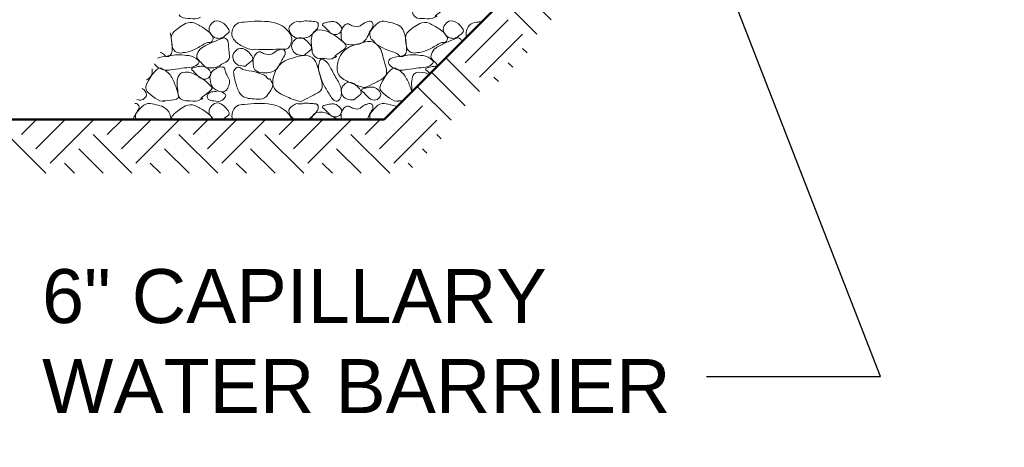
# Model space of a CAD drawing. Extents: x -312 to 328, y -156 to 292.
# Tile 67 of 89: x 69 to 106, y 170 to 186. Entities that reach past the tile are written whole.
import ezdxf

# ---------------------------------------------------------------- set-up
doc = ezdxf.new("R2010")
doc.units = 0
doc.header["$MEASUREMENT"] = 0
for name, color, linetype, lineweight in [('Level 1', 253, 'Continuous', 18), ('S-Anno-Patt-Capy', 1, 'Continuous', 18), ('S-Anno-Text', 53, 'Continuous', 25), ('S-Sect-Fngr', 2, 'Continuous', 50)]:
    doc.layers.add(name, color=color, linetype=linetype, lineweight=lineweight)
doc.styles.add('NOTES', font='romans.shx')

msp = doc.modelspace()

# ---------------------------------------------------------------- linework, layer by layer
at = {"layer": 'Level 1', "color": 214, "linetype": 'Continuous', "lineweight": 25}
msp.add_3dface([(-311.9741, -156.26001), (328.0259, -156.26001), (328.0259, 291.73999), (-311.9741, 291.73999)], dxfattribs=at)
msp.add_3dface([(-311.9741, -156.26001), (328.0259, -156.26001), (328.0259, 291.73999), (-311.9741, 291.73999)], dxfattribs=at)
msp.add_3dface([(-311.9741, -156.26001), (328.0259, -156.26001), (328.0259, 291.73999), (-311.9741, 291.73999)], dxfattribs=at)
at = {"layer": 'S-Anno-Patt-Capy'}
for p, q in [((89.00203, 185.65524), (87.75278, 186.90449)), ((88.47178, 185.12487), (87.2224, 186.37424)), ((85.81903, 184.06312), (87.41103, 185.65524)), ((86.3494, 183.53287), (87.9414, 185.12487)), ((88.10628, 184.42962), (87.9414, 184.59449)), ((86.3494, 183.00249), (85.10003, 184.25187)), ((87.57603, 183.89924), (87.41103, 184.06424)), ((85.81903, 182.47212), (84.56965, 183.72149)), ((87.04465, 183.36787), (86.87965, 183.53287)), ((85.28865, 181.94187), (84.0394, 183.19112)), ((82.63603, 180.88012), (84.22803, 182.47212)), ((69.37353, 181.41049), (69.93215, 181.96912)), ((69.90378, 180.88012), (70.9929, 181.96912)), ((70.43415, 180.34974), (72.02615, 181.94187)), ((72.55653, 181.41149), (73.11415, 181.96912)), ((73.0869, 180.88124), (74.1749, 181.96912)), ((73.61715, 180.35087), (75.20815, 181.94187)), ((75.73953, 181.41049), (76.29815, 181.96912)), ((76.2699, 180.88012), (77.3589, 181.96912)), ((76.80028, 180.34974), (78.39228, 181.94187)), ((78.92265, 181.41149), (79.48028, 181.96912)), ((79.4529, 180.88124), (80.5409, 181.96912)), ((79.98328, 180.35087), (81.57428, 181.94187)), ((82.10565, 181.41049), (82.66428, 181.96912)), ((83.16628, 180.34974), (84.7584, 181.94187)), ((70.28453, 179.96912), (68.84315, 181.41049)), ((73.46865, 179.96912), (72.02615, 181.41149)), ((76.65065, 179.96912), (75.20928, 181.41049)), ((79.83465, 179.96912), (78.39228, 181.41149)), ((83.01665, 179.96912), (81.57528, 181.41049)), ((84.92328, 181.24662), (84.7584, 181.41149)), ((72.4079, 179.96912), (71.4959, 180.88124)), ((75.5899, 179.96912), (74.6789, 180.88012)), ((78.77403, 179.96912), (77.8619, 180.88124)), ((81.95603, 179.96912), (81.04503, 180.88012)), ((84.39303, 180.71624), (84.22803, 180.88124)), ((71.34515, 179.96912), (70.96453, 180.34974)), ((74.52915, 179.96912), (74.14853, 180.34974)), ((77.71115, 179.96912), (77.33053, 180.34974)), ((80.89528, 179.96912), (80.51465, 180.34974)), ((83.86153, 180.18487), (83.69665, 180.34974))]:
    msp.add_line(p, q, dxfattribs=at)
for points, knots in [([(84.6859, 185.74987), (84.5613, 185.65103), (84.43213, 185.69911), (84.3064, 185.70487), (84.18659, 185.71036), (84.0659, 185.67302), (83.9494, 185.77687), (83.83834, 185.87588), (83.85495, 185.99343), (83.8414, 186.10687), (83.81996, 186.28646), (83.78515, 186.47622), (83.8909, 186.65437), (83.92247, 186.70755), (83.9703, 186.73956), (84.0229, 186.75187), (84.15967, 186.78386), (84.31669, 186.75997), (84.4459, 186.69637), (84.58225, 186.62926), (84.70448, 186.5608), (84.8314, 186.46387), (84.93109, 186.38775), (85.01748, 186.30595), (85.0924, 186.22537), (85.22497, 186.08279), (84.68792, 185.87741), (84.6859, 185.74987), (84.68563, 185.73223), (84.78609, 185.7975), (84.7579, 185.79787)], [0, 0, 0, 0, 0.10191216, 0.10191216, 0.10191216, 0.19903203, 0.19903203, 0.19903203, 0.29162779, 0.29162779, 0.29162779, 0.43822787, 0.43822787, 0.43822787, 0.4819904, 0.4819904, 0.4819904, 0.59576074, 0.59576074, 0.59576074, 0.71581381, 0.71581381, 0.71581381, 0.81009888, 0.81009888, 0.81009888, 0.97692375, 0.97692375, 0.97692375, 1, 1, 1, 1]), ([(76.0099, 185.74987), (75.8853, 185.65103), (75.75586, 185.69638), (75.6304, 185.70487), (75.51085, 185.71296), (75.38882, 185.69947), (75.2734, 185.77687), (75.24519, 185.79579), (75.23179, 185.81981), (75.21653, 185.84537)], [0, 0, 0, 0, 0.45746654, 0.45746654, 0.45746654, 0.89342129, 0.89342129, 0.89342129, 1, 1, 1, 1]), ([(75.2509, 184.41937), (75.18894, 184.43621), (75.12814, 184.43969), (75.0694, 184.48237), (74.96109, 184.56108), (74.95645, 184.69765), (74.9404, 184.81237), (74.92441, 184.92677), (74.90468, 185.05936), (74.9809, 185.16337), (75.04763, 185.25442), (75.1281, 185.30454), (75.2134, 185.36737), (75.29168, 185.42502), (75.36728, 185.4776), (75.4534, 185.51887), (75.55815, 185.56906), (75.69314, 185.57431), (75.7984, 185.52937), (75.92931, 185.47348), (76.05164, 185.40079), (76.1719, 185.31787), (76.23958, 185.27121), (76.30044, 185.22755), (76.3624, 185.16937), (76.41171, 185.12307), (76.44883, 185.06492), (76.4704, 185.01037), (76.49213, 184.95544), (76.46634, 184.87535), (76.4074, 184.82737), (76.35539, 184.78502), (76.28817, 184.83143), (76.2379, 184.80637), (76.10195, 184.73858), (75.97475, 184.64504), (75.8344, 184.58137), (75.72719, 184.53273), (75.61566, 184.49125), (75.5059, 184.45237), (75.42594, 184.42404), (75.30826, 184.46194), (75.2509, 184.41937)], [0, 0, 0, 0, 0.04643556, 0.04643556, 0.04643556, 0.1320731, 0.1320731, 0.1320731, 0.21747163, 0.21747163, 0.21747163, 0.29223078, 0.29223078, 0.29223078, 0.36082858, 0.36082858, 0.36082858, 0.44425268, 0.44425268, 0.44425268, 0.54799521, 0.54799521, 0.54799521, 0.60637518, 0.60637518, 0.60637518, 0.65283197, 0.65283197, 0.65283197, 0.69961018, 0.69961018, 0.69961018, 0.74089105, 0.74089105, 0.74089105, 0.85255333, 0.85255333, 0.85255333, 0.9378533, 0.9378533, 0.9378533, 1, 1, 1, 1]), ([(76.7929, 184.96687), (76.70444, 184.96766), (76.61587, 184.96602), (76.5274, 185.00287), (76.44756, 185.03612), (76.39703, 185.10119), (76.3564, 185.17387), (76.31332, 185.25095), (76.31265, 185.35069), (76.3564, 185.43037), (76.39784, 185.50582), (76.45806, 185.56921), (76.5274, 185.60287), (76.62898, 185.65218), (76.7685, 185.60558), (76.8724, 185.51587), (76.98407, 185.41946), (77.13384, 185.2566), (77.0434, 185.17387), (76.96655, 185.10356), (76.87382, 185.0374), (76.7929, 184.96687)], [0, 0, 0, 0, 0.12929203, 0.12929203, 0.12929203, 0.24598972, 0.24598972, 0.24598972, 0.3697663, 0.3697663, 0.3697663, 0.48697693, 0.48697693, 0.48697693, 0.65867195, 0.65867195, 0.65867195, 0.84318719, 0.84318719, 0.84318719, 1, 1, 1, 1]), ([(78.0439, 184.56487), (77.91334, 184.51269), (77.7536, 184.58316), (77.6149, 184.65037), (77.46386, 184.72357), (77.34097, 184.79829), (77.2354, 184.93837), (77.16508, 185.03169), (77.15685, 185.15382), (77.1859, 185.25187), (77.21412, 185.3471), (77.25874, 185.44708), (77.3569, 185.50837), (77.44345, 185.5624), (77.53088, 185.56341), (77.6209, 185.57287), (77.9573, 185.60821), (78.29979, 185.62511), (78.6364, 185.57287), (78.86416, 185.53752), (79.05624, 185.44451), (79.2439, 185.25187), (79.36141, 185.13125), (79.40891, 184.97258), (79.3804, 184.84387), (79.35832, 184.74412), (79.29798, 184.58959), (79.1869, 184.57237), (79.09142, 184.55757), (78.99591, 184.56627), (78.9004, 184.56487), (78.61497, 184.56069), (78.3293, 184.55193), (78.0439, 184.56487)], [0, 0, 0, 0, 0.08069923, 0.08069923, 0.08069923, 0.16858781, 0.16858781, 0.16858781, 0.22713938, 0.22713938, 0.22713938, 0.28401047, 0.28401047, 0.28401047, 0.3341462, 0.3341462, 0.3341462, 0.52148755, 0.52148755, 0.52148755, 0.64824383, 0.64824383, 0.64824383, 0.72761313, 0.72761313, 0.72761313, 0.7891191, 0.7891191, 0.7891191, 0.84199126, 0.84199126, 0.84199126, 1, 1, 1, 1]), ([(79.5244, 185.58637), (79.49527, 185.56707), (79.46639, 185.54744), (79.4374, 185.52787), (79.38864, 185.49494), (79.34309, 185.45887), (79.3054, 185.41087), (79.26823, 185.36352), (79.2861, 185.29111), (79.3054, 185.23687), (79.32217, 185.18977), (79.34141, 185.1455), (79.3789, 185.10487), (79.43126, 185.04815), (79.4849, 185.00922), (79.5544, 184.98787), (79.61688, 184.96868), (79.68095, 184.96813), (79.7434, 184.97287), (79.83683, 184.97996), (79.93085, 184.98521), (80.0209, 185.03137), (80.07387, 185.05852), (80.1107, 185.09504), (80.1529, 185.13337), (80.22354, 185.19752), (80.28619, 185.25453), (80.3419, 185.33887), (80.37155, 185.38375), (80.37456, 185.43653), (80.3719, 185.48437), (80.37049, 185.50993), (80.3674, 185.539), (80.3419, 185.55787), (80.27019, 185.61094), (80.19716, 185.59449), (80.1229, 185.60137), (80.04542, 185.60855), (79.96738, 185.61652), (79.8904, 185.61637), (79.81737, 185.61622), (79.74449, 185.577), (79.6714, 185.58637), (79.6324, 185.59137), (79.5934, 185.59637), (79.5544, 185.60137)], [0, 0, 0, 0, 0.03798993, 0.03798993, 0.03798993, 0.10190686, 0.10190686, 0.10190686, 0.16495819, 0.16495819, 0.16495819, 0.21970543, 0.21970543, 0.21970543, 0.29613696, 0.29613696, 0.29613696, 0.36483909, 0.36483909, 0.36483909, 0.46760521, 0.46760521, 0.46760521, 0.52805378, 0.52805378, 0.52805378, 0.62922489, 0.62922489, 0.62922489, 0.68305789, 0.68305789, 0.68305789, 0.71182477, 0.71182477, 0.71182477, 0.79273282, 0.79273282, 0.79273282, 0.87715759, 0.87715759, 0.87715759, 0.95725641, 0.95725641, 0.95725641, 1, 1, 1, 1]), ([(80.9779, 184.26637), (80.85288, 184.16688), (80.72309, 184.21396), (80.5969, 184.21987), (80.47756, 184.22545), (80.3573, 184.18952), (80.2414, 184.29337), (80.13055, 184.39269), (80.14695, 184.50994), (80.1334, 184.62337), (80.11202, 184.80246), (80.07747, 184.99173), (80.1829, 185.16937), (80.21447, 185.22254), (80.2623, 185.25434), (80.3149, 185.26687), (80.45113, 185.29931), (80.60795, 185.27663), (80.7364, 185.21287), (80.87272, 185.14521), (80.99495, 185.07577), (81.1219, 184.97887), (81.22175, 184.90266), (81.30865, 184.82095), (81.3844, 184.74037), (81.51777, 184.5985), (80.9795, 184.39293), (80.9779, 184.26637), (80.97769, 184.249), (81.07778, 184.31248), (81.0499, 184.31287)], [0, 0, 0, 0, 0.10243228, 0.10243228, 0.10243228, 0.19931137, 0.19931137, 0.19931137, 0.29197515, 0.29197515, 0.29197515, 0.43828424, 0.43828424, 0.43828424, 0.48207892, 0.48207892, 0.48207892, 0.59548437, 0.59548437, 0.59548437, 0.71583285, 0.71583285, 0.71583285, 0.81048308, 0.81048308, 0.81048308, 0.97712643, 0.97712643, 0.97712643, 1, 1, 1, 1]), ([(80.6134, 185.38537), (80.6799, 185.31687), (80.7464, 185.24837), (80.8129, 185.17987), (80.87238, 185.11861), (80.9808, 185.09304), (81.0604, 185.11387), (81.12455, 185.13065), (81.18705, 185.18344), (81.2239, 185.23987), (81.27201, 185.31352), (81.21449, 185.42785), (81.1369, 185.49487), (81.07159, 185.55129), (81.00606, 185.58933), (80.9314, 185.59087), (80.86079, 185.59232), (80.78915, 185.57952), (80.7184, 185.56537), (80.65566, 185.55282), (80.59504, 185.54167), (80.5369, 185.50837), (80.52035, 185.49888), (80.5183, 185.4656), (80.5324, 185.45437), (80.56521, 185.42824), (80.5986, 185.40261), (80.6314, 185.37637)], [0, 0, 0, 0, 0.15649002, 0.15649002, 0.15649002, 0.29644599, 0.29644599, 0.29644599, 0.40922956, 0.40922956, 0.40922956, 0.55644363, 0.55644363, 0.55644363, 0.68037346, 0.68037346, 0.68037346, 0.79758455, 0.79758455, 0.79758455, 0.90152887, 0.90152887, 0.90152887, 0.93113595, 0.93113595, 0.93113595, 1, 1, 1, 1]), ([(81.2164, 185.20387), (81.2179, 185.14688), (81.21816, 185.08987), (81.2194, 185.03287), (81.22083, 184.96758), (81.22774, 184.90461), (81.2809, 184.84687), (81.36533, 184.75516), (81.46765, 184.74569), (81.5704, 184.73287), (81.64377, 184.72372), (81.71933, 184.72481), (81.7924, 184.74037), (81.89907, 184.76309), (82.00242, 184.78959), (82.0879, 184.87387), (82.17256, 184.95733), (82.19962, 185.05638), (82.2469, 185.15287), (82.31107, 185.28381), (82.47883, 185.45158), (82.3684, 185.57137), (82.32852, 185.61464), (82.26208, 185.6047), (82.2124, 185.59237), (82.16973, 185.58177), (82.12625, 185.56637), (82.0849, 185.54737), (82.00514, 185.51072), (81.9477, 185.42532), (81.8674, 185.40337), (81.79518, 185.38362), (81.70808, 185.41245), (81.6349, 185.43487), (81.58445, 185.45033), (81.5377, 185.49006), (81.4879, 185.50237), (81.45276, 185.51106), (81.40963, 185.50764), (81.3754, 185.48287), (81.32624, 185.44729), (81.29282, 185.40674), (81.2704, 185.35687), (81.2504, 185.31237), (81.2304, 185.26787), (81.2104, 185.22337)], [0, 0, 0, 0, 0.05096503, 0.05096503, 0.05096503, 0.10934339, 0.10934339, 0.10934339, 0.20206073, 0.20206073, 0.20206073, 0.26825342, 0.26825342, 0.26825342, 0.36488041, 0.36488041, 0.36488041, 0.46057447, 0.46057447, 0.46057447, 0.59043492, 0.59043492, 0.59043492, 0.63734149, 0.63734149, 0.63734149, 0.67763288, 0.67763288, 0.67763288, 0.75536467, 0.75536467, 0.75536467, 0.82528155, 0.82528155, 0.82528155, 0.87348429, 0.87348429, 0.87348429, 0.90750864, 0.90750864, 0.90750864, 0.9563844, 0.9563844, 0.9563844, 1, 1, 1, 1]), ([(82.3444, 184.91437), (82.31725, 184.97251), (82.28938, 185.03265), (82.2754, 185.09137), (82.2493, 185.20109), (82.35037, 185.30288), (82.4419, 185.40487), (82.53309, 185.50647), (82.62088, 185.59255), (82.7359, 185.60137), (82.83651, 185.60909), (82.94115, 185.58081), (83.0419, 185.55637), (83.13448, 185.53391), (83.2247, 185.51672), (83.3134, 185.47237), (83.42115, 185.4185), (83.50461, 185.32787), (83.5444, 185.21587), (83.59389, 185.0766), (83.6103, 184.93694), (83.6254, 184.79437), (83.63391, 184.71405), (83.63796, 184.63329), (83.6374, 184.55287), (83.63696, 184.48907), (83.62869, 184.42857), (83.5849, 184.36837), (83.5411, 184.30814), (83.45645, 184.27839), (83.4064, 184.29787), (83.36183, 184.31522), (83.33128, 184.3916), (83.2804, 184.41337), (83.14282, 184.47223), (82.98642, 184.50861), (82.8469, 184.57387), (82.74017, 184.62379), (82.63713, 184.68319), (82.5349, 184.74037), (82.46033, 184.78209), (82.39511, 184.97696), (82.3444, 184.91437)], [0, 0, 0, 0, 0.04592252, 0.04592252, 0.04592252, 0.13173003, 0.13173003, 0.13173003, 0.21721133, 0.21721133, 0.21721133, 0.29197657, 0.29197657, 0.29197657, 0.36067592, 0.36067592, 0.36067592, 0.44411802, 0.44411802, 0.44411802, 0.54787193, 0.54787193, 0.54787193, 0.60632199, 0.60632199, 0.60632199, 0.65269182, 0.65269182, 0.65269182, 0.69908433, 0.69908433, 0.69908433, 0.74040283, 0.74040283, 0.74040283, 0.85214491, 0.85214491, 0.85214491, 0.93763236, 0.93763236, 0.93763236, 1, 1, 1, 1]), ([(83.9269, 184.41937), (83.86494, 184.43621), (83.80414, 184.43969), (83.7454, 184.48237), (83.63709, 184.56108), (83.63245, 184.69765), (83.6164, 184.81237), (83.60041, 184.92677), (83.58068, 185.05936), (83.6569, 185.16337), (83.72363, 185.25442), (83.8041, 185.30454), (83.8894, 185.36737), (83.96768, 185.42502), (84.04328, 185.4776), (84.1294, 185.51887), (84.23415, 185.56906), (84.36914, 185.57431), (84.4744, 185.52937), (84.60531, 185.47348), (84.72764, 185.40079), (84.8479, 185.31787), (84.91558, 185.27121), (84.97644, 185.22755), (85.0384, 185.16937), (85.08771, 185.12307), (85.12483, 185.06492), (85.1464, 185.01037), (85.16813, 184.95544), (85.14234, 184.87535), (85.0834, 184.82737), (85.03139, 184.78502), (84.96417, 184.83143), (84.9139, 184.80637), (84.77795, 184.73858), (84.65075, 184.64504), (84.5104, 184.58137), (84.40319, 184.53273), (84.29166, 184.49125), (84.1819, 184.45237), (84.10194, 184.42404), (83.98426, 184.46194), (83.9269, 184.41937)], [0, 0, 0, 0, 0.04643556, 0.04643556, 0.04643556, 0.1320731, 0.1320731, 0.1320731, 0.21747163, 0.21747163, 0.21747163, 0.29223078, 0.29223078, 0.29223078, 0.36082858, 0.36082858, 0.36082858, 0.44425268, 0.44425268, 0.44425268, 0.54799521, 0.54799521, 0.54799521, 0.60637518, 0.60637518, 0.60637518, 0.65283197, 0.65283197, 0.65283197, 0.69961018, 0.69961018, 0.69961018, 0.74089105, 0.74089105, 0.74089105, 0.85255333, 0.85255333, 0.85255333, 0.9378533, 0.9378533, 0.9378533, 1, 1, 1, 1]), ([(85.4689, 184.96687), (85.38044, 184.96766), (85.29187, 184.96602), (85.2034, 185.00287), (85.12356, 185.03612), (85.07303, 185.10119), (85.0324, 185.17387), (84.98932, 185.25095), (84.98865, 185.35069), (85.0324, 185.43037), (85.07384, 185.50582), (85.13406, 185.56921), (85.2034, 185.60287), (85.30498, 185.65218), (85.4445, 185.60558), (85.5484, 185.51587), (85.66007, 185.41946), (85.80984, 185.2566), (85.7194, 185.17387), (85.64255, 185.10356), (85.54982, 185.0374), (85.4689, 184.96687)], [0, 0, 0, 0, 0.12929203, 0.12929203, 0.12929203, 0.24598972, 0.24598972, 0.24598972, 0.3697663, 0.3697663, 0.3697663, 0.48697693, 0.48697693, 0.48697693, 0.65867195, 0.65867195, 0.65867195, 0.84318719, 0.84318719, 0.84318719, 1, 1, 1, 1]), ([(85.86753, 185.01924), (85.84091, 185.09202), (85.84404, 185.17558), (85.8619, 185.25187), (85.88557, 185.35294), (85.93478, 185.45602), (86.0329, 185.50837), (86.1194, 185.55452), (86.20674, 185.56398), (86.2969, 185.57287), (86.34274, 185.57739), (86.38853, 185.58212), (86.4344, 185.58612)], [0, 0, 0, 0, 0.24471598, 0.24471598, 0.24471598, 0.56891882, 0.56891882, 0.56891882, 0.85472569, 0.85472569, 0.85472569, 1, 1, 1, 1]), ([(74.88203, 185.17487), (74.92083, 185.05199), (74.93151, 184.92204), (74.9494, 184.79437), (74.9606, 184.71448), (74.96157, 184.6333), (74.9614, 184.55287), (74.96128, 184.48906), (74.95269, 184.42857), (74.9089, 184.36837), (74.8651, 184.30814), (74.78038, 184.27758), (74.7304, 184.29787), (74.6859, 184.31594), (74.65695, 184.39219), (74.6044, 184.41337), (74.57614, 184.42476), (74.54761, 184.43646), (74.51878, 184.44687)], [0, 0, 0, 0, 0.30311373, 0.30311373, 0.30311373, 0.49278422, 0.49278422, 0.49278422, 0.64325439, 0.64325439, 0.64325439, 0.79379815, 0.79379815, 0.79379815, 0.92787672, 0.92787672, 0.92787672, 1, 1, 1, 1]), ([(76.7479, 184.94437), (76.6403, 184.90061), (76.53289, 184.85644), (76.4254, 184.81237), (76.29251, 184.75788), (76.16979, 184.69249), (76.0459, 184.60837), (75.96748, 184.55512), (75.91874, 184.47093), (75.8854, 184.38787), (75.86388, 184.33423), (75.86178, 184.25725), (75.9004, 184.21237), (75.95696, 184.14664), (76.01585, 184.08567), (76.0759, 184.02337), (76.11443, 183.9834), (76.1399, 183.94282), (76.1929, 183.90637), (76.26372, 183.85767), (76.33907, 183.87248), (76.4119, 183.87637), (76.47496, 183.87973), (76.53913, 183.87787), (76.6009, 183.90637), (76.67066, 183.93855), (76.72809, 183.97358), (76.7914, 184.00837), (76.86031, 184.04622), (76.92844, 184.07797), (76.9954, 184.12537), (77.05856, 184.17007), (77.08827, 184.25585), (77.0824, 184.32937), (77.07499, 184.42233), (77.06219, 184.51529), (77.0539, 184.60837), (77.0483, 184.6713), (77.04489, 184.73439), (77.0389, 184.79737), (77.03374, 184.85174), (77.01403, 184.90199), (76.9669, 184.94437), (76.93097, 184.97668), (76.89151, 184.98787), (76.8499, 184.98787), (76.8204, 184.98787), (76.7909, 184.98787), (76.7614, 184.98787)], [0, 0, 0, 0, 0.09722687, 0.09722687, 0.09722687, 0.21744066, 0.21744066, 0.21744066, 0.29353501, 0.29353501, 0.29353501, 0.34268015, 0.34268015, 0.34268015, 0.41464212, 0.41464212, 0.41464212, 0.46080828, 0.46080828, 0.46080828, 0.52248256, 0.52248256, 0.52248256, 0.57587601, 0.57587601, 0.57587601, 0.6361673, 0.6361673, 0.6361673, 0.70178259, 0.70178259, 0.70178259, 0.76366101, 0.76366101, 0.76366101, 0.84191045, 0.84191045, 0.84191045, 0.89480953, 0.89480953, 0.89480953, 0.9404798, 0.9404798, 0.9404798, 0.97530744, 0.97530744, 0.97530744, 1, 1, 1, 1]), ([(79.8484, 184.33837), (79.75994, 184.33916), (79.67137, 184.33752), (79.5829, 184.37437), (79.50306, 184.40762), (79.45253, 184.47269), (79.4119, 184.54537), (79.36882, 184.62245), (79.36815, 184.72219), (79.4119, 184.80187), (79.45334, 184.87732), (79.51356, 184.94071), (79.5829, 184.97437), (79.68448, 185.02368), (79.824, 184.97708), (79.9279, 184.88737), (80.03957, 184.79096), (80.18934, 184.6281), (80.0989, 184.54537), (80.02205, 184.47506), (79.92932, 184.4089), (79.8484, 184.33837)], [0, 0, 0, 0, 0.12929203, 0.12929203, 0.12929203, 0.24598972, 0.24598972, 0.24598972, 0.3697663, 0.3697663, 0.3697663, 0.48697693, 0.48697693, 0.48697693, 0.65867195, 0.65867195, 0.65867195, 0.84318719, 0.84318719, 0.84318719, 1, 1, 1, 1]), ([(85.4239, 184.94437), (85.3163, 184.90061), (85.20889, 184.85644), (85.1014, 184.81237), (84.96851, 184.75788), (84.84579, 184.69249), (84.7219, 184.60837), (84.64348, 184.55512), (84.59474, 184.47093), (84.5614, 184.38787), (84.53988, 184.33423), (84.53725, 184.25649), (84.5764, 184.21237), (84.63373, 184.14776), (84.69474, 184.08755), (84.7519, 184.02337), (84.77071, 184.00226), (84.78915, 183.98081), (84.80828, 183.95999)], [0, 0, 0, 0, 0.22182314, 0.22182314, 0.22182314, 0.49609092, 0.49609092, 0.49609092, 0.6697002, 0.6697002, 0.6697002, 0.78182484, 0.78182484, 0.78182484, 0.94600611, 0.94600611, 0.94600611, 1, 1, 1, 1]), ([(85.7029, 184.85462), (85.6912, 184.88869), (85.67375, 184.9188), (85.6429, 184.94437), (85.60723, 184.97393), (85.56751, 184.98787), (85.5259, 184.98787), (85.4964, 184.98787), (85.4669, 184.98787), (85.4374, 184.98787)], [0, 0, 0, 0, 0.33602291, 0.33602291, 0.33602291, 0.72454234, 0.72454234, 0.72454234, 1, 1, 1, 1]), ([(77.6719, 183.94387), (77.58394, 183.94468), (77.49587, 183.94316), (77.4079, 183.97987), (77.32807, 184.01319), (77.27753, 184.0782), (77.2369, 184.15087), (77.19381, 184.22795), (77.19314, 184.32768), (77.2369, 184.40737), (77.27835, 184.48283), (77.33857, 184.54626), (77.4079, 184.57987), (77.50906, 184.6289), (77.64794, 184.58225), (77.7514, 184.49287), (77.86305, 184.39642), (78.01253, 184.23366), (77.9224, 184.15087), (77.84581, 184.0805), (77.75272, 184.01446), (77.6719, 183.94387)], [0, 0, 0, 0, 0.1287575, 0.1287575, 0.1287575, 0.24562102, 0.24562102, 0.24562102, 0.36957349, 0.36957349, 0.36957349, 0.48695068, 0.48695068, 0.48695068, 0.65818691, 0.65818691, 0.65818691, 0.84296435, 0.84296435, 0.84296435, 1, 1, 1, 1]), ([(77.9599, 184.16587), (77.96092, 184.10886), (77.96267, 184.05187), (77.9644, 183.99487), (77.96639, 183.92959), (77.97303, 183.86665), (78.0259, 183.80887), (78.10951, 183.71751), (78.21162, 183.70775), (78.3139, 183.69487), (78.38775, 183.68557), (78.46385, 183.68668), (78.5374, 183.70237), (78.64406, 183.72511), (78.74729, 183.75167), (78.8329, 183.83587), (78.91769, 183.91926), (78.94472, 184.01832), (78.9919, 184.11487), (79.05587, 184.24577), (79.2214, 184.4128), (79.1119, 184.53337), (79.07264, 184.57661), (79.0065, 184.56853), (78.9574, 184.55587), (78.91473, 184.54486), (78.87125, 184.52878), (78.8299, 184.50937), (78.75045, 184.47206), (78.69273, 184.38709), (78.6124, 184.36537), (78.53963, 184.34569), (78.45222, 184.37581), (78.3784, 184.39837), (78.32807, 184.41375), (78.28114, 184.45211), (78.2314, 184.46437), (78.19617, 184.47305), (78.15345, 184.46925), (78.1189, 184.44487), (78.06963, 184.4101), (78.03596, 184.37011), (78.0139, 184.32037), (77.99398, 184.27544), (77.9755, 184.2301), (77.9554, 184.18537)], [0, 0, 0, 0, 0.05098032, 0.05098032, 0.05098032, 0.10936497, 0.10936497, 0.10936497, 0.2016765, 0.2016765, 0.2016765, 0.2683231, 0.2683231, 0.2683231, 0.3649605, 0.3649605, 0.3649605, 0.46066487, 0.46066487, 0.46066487, 0.59041539, 0.59041539, 0.59041539, 0.63694632, 0.63694632, 0.63694632, 0.67739303, 0.67739303, 0.67739303, 0.75513319, 0.75513319, 0.75513319, 0.82556166, 0.82556166, 0.82556166, 0.87358477, 0.87358477, 0.87358477, 0.90761278, 0.90761278, 0.90761278, 0.95615123, 0.95615123, 0.95615123, 1, 1, 1, 1]), ([(82.1119, 183.14287), (81.93915, 183.16525), (81.76839, 183.23715), (81.5974, 183.31387), (81.43953, 183.3847), (81.29775, 183.43177), (81.1684, 183.57187), (81.0553, 183.69437), (81.05428, 183.86424), (81.0814, 184.00087), (81.11699, 184.1801), (81.17866, 184.35684), (81.3394, 184.51387), (81.50411, 184.67476), (81.6839, 184.71524), (81.8689, 184.77037), (82.07743, 184.8325), (82.33784, 184.92608), (82.5319, 184.75687), (82.71991, 184.59294), (82.74119, 184.37912), (82.7974, 184.17187), (82.85375, 183.96416), (82.98823, 183.67978), (82.8184, 183.52837), (82.70685, 183.42891), (82.57999, 183.37694), (82.4539, 183.31387), (82.33991, 183.25684), (82.22595, 183.19978), (82.1119, 183.14287)], [0, 0, 0, 0, 0.10044332, 0.10044332, 0.10044332, 0.19318572, 0.19318572, 0.19318572, 0.27428042, 0.27428042, 0.27428042, 0.38066156, 0.38066156, 0.38066156, 0.48966079, 0.48966079, 0.48966079, 0.61251413, 0.61251413, 0.61251413, 0.73153104, 0.73153104, 0.73153104, 0.8508098, 0.8508098, 0.8508098, 0.92916229, 0.92916229, 0.92916229, 1, 1, 1, 1]), ([(74.4829, 184.26337), (74.6289, 184.28787), (74.7749, 184.31237), (74.9209, 184.33687), (75.1369, 184.37311), (75.35973, 184.3616), (75.5779, 184.32937), (75.70935, 184.30995), (75.81702, 184.25644), (75.9289, 184.14637), (75.94542, 184.13012), (75.95886, 184.11191), (75.9574, 184.09537), (75.95456, 184.06297), (75.92667, 184.03019), (75.8929, 184.00087), (75.82435, 183.94134), (75.75823, 183.91501), (75.6814, 183.90487), (75.56196, 183.8891), (75.44221, 183.87669), (75.3229, 183.86137), (75.16235, 183.84075), (75.00189, 183.81561), (74.8414, 183.79537), (74.70504, 183.77817), (74.57045, 183.80991), (74.4394, 183.88987), (74.37927, 183.92656), (74.34077, 183.97263), (74.30978, 184.02812)], [0, 0, 0, 0, 0.13250648, 0.13250648, 0.13250648, 0.32853823, 0.32853823, 0.32853823, 0.44663918, 0.44663918, 0.44663918, 0.46406996, 0.46406996, 0.46406996, 0.49820582, 0.49820582, 0.49820582, 0.56750394, 0.56750394, 0.56750394, 0.67524858, 0.67524858, 0.67524858, 0.82024961, 0.82024961, 0.82024961, 0.94345751, 0.94345751, 0.94345751, 1, 1, 1, 1]), ([(74.4154, 184.23974), (74.4164, 184.24012), (74.4174, 184.2405), (74.4184, 184.24087), (74.43974, 184.24882), (74.46138, 184.25595), (74.4829, 184.26337)], [0, 0, 0, 0, 0.04480132, 0.04480132, 0.04480132, 1, 1, 1, 1]), ([(79.7329, 182.63137), (79.55968, 182.65349), (79.3884, 182.72553), (79.2169, 182.80237), (79.05897, 182.87313), (78.91705, 182.92006), (78.7879, 183.06037), (78.67506, 183.18298), (78.67527, 183.35271), (78.7024, 183.48937), (78.73798, 183.66856), (78.79848, 183.84531), (78.9589, 184.00237), (79.12347, 184.16348), (79.30339, 184.20377), (79.4884, 184.25887), (79.69741, 184.32112), (79.9586, 184.41539), (80.1529, 184.24537), (80.34054, 184.08119), (80.36106, 183.86749), (80.4169, 183.66037), (80.47293, 183.45259), (80.608, 183.16786), (80.4379, 183.01687), (80.32617, 182.91768), (80.19939, 182.86564), (80.0734, 182.80237), (79.9599, 182.74537), (79.84641, 182.68837), (79.7329, 182.63137)], [0, 0, 0, 0, 0.10070715, 0.10070715, 0.10070715, 0.19344961, 0.19344961, 0.19344961, 0.27448961, 0.27448961, 0.27448961, 0.38074626, 0.38074626, 0.38074626, 0.48974558, 0.48974558, 0.48974558, 0.61287685, 0.61287685, 0.61287685, 0.73177928, 0.73177928, 0.73177928, 0.85105813, 0.85105813, 0.85105813, 0.92941068, 0.92941068, 0.92941068, 1, 1, 1, 1]), ([(80.8609, 182.76637), (80.78405, 182.89265), (80.70778, 183.0191), (80.6314, 183.14587), (80.51838, 183.33346), (80.45089, 183.5504), (80.3944, 183.75787), (80.36028, 183.88319), (80.379, 184.02265), (80.4334, 184.15237), (80.44144, 184.17154), (80.45396, 184.18863), (80.4709, 184.19737), (80.50428, 184.21457), (80.55164, 184.19572), (80.5834, 184.17187), (80.64708, 184.12404), (80.71212, 184.07877), (80.7499, 184.01137), (80.80892, 183.90611), (80.86544, 183.79999), (80.9239, 183.69487), (81.00251, 183.55354), (81.08377, 183.4139), (81.1624, 183.27187), (81.22922, 183.15119), (81.23611, 182.99775), (81.2239, 182.86387), (81.21777, 182.79661), (81.19372, 182.73581), (81.1324, 182.67787), (81.10013, 182.64737), (81.06134, 182.63448), (81.0289, 182.64337), (80.98676, 182.65492), (80.93666, 182.67799), (80.9059, 182.71387), (80.8909, 182.73137), (80.8759, 182.74887), (80.8609, 182.76637)], [0, 0, 0, 0, 0.12025122, 0.12025122, 0.12025122, 0.29819867, 0.29819867, 0.29819867, 0.40568585, 0.40568585, 0.40568585, 0.42156854, 0.42156854, 0.42156854, 0.45284587, 0.45284587, 0.45284587, 0.51555108, 0.51555108, 0.51555108, 0.61348134, 0.61348134, 0.61348134, 0.74514928, 0.74514928, 0.74514928, 0.85702519, 0.85702519, 0.85702519, 0.91322976, 0.91322976, 0.91322976, 0.94281103, 0.94281103, 0.94281103, 0.98125141, 0.98125141, 0.98125141, 1, 1, 1, 1]), ([(83.1589, 184.26337), (83.3049, 184.28787), (83.4509, 184.31237), (83.5969, 184.33687), (83.8129, 184.37311), (84.03573, 184.3616), (84.2539, 184.32937), (84.38535, 184.30995), (84.49302, 184.25644), (84.6049, 184.14637), (84.62142, 184.13012), (84.63486, 184.11191), (84.6334, 184.09537), (84.63056, 184.06297), (84.60267, 184.03019), (84.5689, 184.00087), (84.50035, 183.94134), (84.43423, 183.91501), (84.3574, 183.90487), (84.23796, 183.8891), (84.11821, 183.87669), (83.9989, 183.86137), (83.83835, 183.84075), (83.67789, 183.81567), (83.5174, 183.79537), (83.38104, 183.77812), (83.24843, 183.81628), (83.1154, 183.88987), (83.04867, 183.92678), (83.00815, 183.9828), (82.9774, 184.04437), (82.96111, 184.07699), (82.96097, 184.12372), (82.9849, 184.15387), (83.01541, 184.19228), (83.05041, 184.22527), (83.0944, 184.24087), (83.11589, 184.24849), (83.13735, 184.25601), (83.1589, 184.26337)], [0, 0, 0, 0, 0.12044756, 0.12044756, 0.12044756, 0.29863918, 0.29863918, 0.29863918, 0.4059922, 0.4059922, 0.4059922, 0.42183667, 0.42183667, 0.42183667, 0.45286596, 0.45286596, 0.45286596, 0.51585751, 0.51585751, 0.51585751, 0.61379671, 0.61379671, 0.61379671, 0.74560173, 0.74560173, 0.74560173, 0.85759694, 0.85759694, 0.85759694, 0.91377858, 0.91377858, 0.91377858, 0.94354482, 0.94354482, 0.94354482, 0.98147368, 0.98147368, 0.98147368, 1, 1, 1, 1]), ([(74.5909, 182.64487), (74.4791, 182.64618), (74.36043, 182.73349), (74.2474, 182.81737), (74.14074, 182.89652), (74.03618, 182.97025), (73.9909, 183.07387), (73.94739, 183.17345), (74.02267, 183.30347), (74.0839, 183.40987), (74.18023, 183.57724), (74.27236, 183.72213), (74.4274, 183.83737), (74.4737, 183.87178), (74.54349, 183.87229), (74.5909, 183.84637), (74.71405, 183.77903), (74.83138, 183.6925), (74.9119, 183.56737), (74.9974, 183.43452), (75.04673, 183.29797), (75.1054, 183.15937), (75.15126, 183.05106), (75.17547, 182.91569), (75.1924, 182.81737), (75.22244, 182.64303), (74.63197, 182.6676), (74.5909, 182.64487), (74.58529, 182.64176), (74.69718, 182.63814), (74.6764, 182.64487)], [0, 0, 0, 0, 0.10253123, 0.10253123, 0.10253123, 0.19929148, 0.19929148, 0.19929148, 0.29228724, 0.29228724, 0.29228724, 0.43857108, 0.43857108, 0.43857108, 0.48224975, 0.48224975, 0.48224975, 0.59569656, 0.59569656, 0.59569656, 0.71614742, 0.71614742, 0.71614742, 0.81027932, 0.81027932, 0.81027932, 0.97719339, 0.97719339, 0.97719339, 1, 1, 1, 1]), ([(74.21515, 183.83837), (74.23343, 183.73412), (74.22175, 183.62742), (74.1424, 183.52837), (74.10278, 183.4789), (74.05915, 183.46251), (74.01378, 183.43487)], [0, 0, 0, 0, 0.66693652, 0.66693652, 0.66693652, 1, 1, 1, 1]), ([(75.7639, 183.73387), (75.8304, 183.66537), (75.8969, 183.59687), (75.9634, 183.52837), (76.02288, 183.46711), (76.13136, 183.44127), (76.2109, 183.46237), (76.27464, 183.47927), (76.33639, 183.53213), (76.3729, 183.58837), (76.42075, 183.66207), (76.36494, 183.77645), (76.2874, 183.84337), (76.22163, 183.90014), (76.15552, 183.93793), (76.0804, 183.93937), (76.00978, 183.94072), (75.93816, 183.928), (75.8674, 183.91387), (75.80466, 183.90134), (75.74388, 183.89031), (75.6859, 183.85687), (75.66942, 183.84736), (75.66883, 183.81413), (75.6829, 183.80287), (75.7154, 183.77687), (75.7479, 183.75087), (75.7804, 183.72487)], [0, 0, 0, 0, 0.1566257, 0.1566257, 0.1566257, 0.29670302, 0.29670302, 0.29670302, 0.40893575, 0.40893575, 0.40893575, 0.55601464, 0.55601464, 0.55601464, 0.68079559, 0.68079559, 0.68079559, 0.79810832, 0.79810832, 0.79810832, 0.90214276, 0.90214276, 0.90214276, 0.93171868, 0.93171868, 0.93171868, 1, 1, 1, 1]), ([(76.7029, 183.90637), (76.64461, 183.87746), (76.58678, 183.84842), (76.5289, 183.81787), (76.44815, 183.77524), (76.39005, 183.68598), (76.3669, 183.59887), (76.34079, 183.50055), (76.36698, 183.39179), (76.3969, 183.29287), (76.41096, 183.24641), (76.42296, 183.20165), (76.4554, 183.16087), (76.50004, 183.10476), (76.55398, 183.07661), (76.6159, 183.04387), (76.68207, 183.00889), (76.7533, 182.98279), (76.8199, 182.98537), (76.8772, 182.98759), (76.93318, 183.01898), (76.9804, 183.07237), (77.03829, 183.1378), (77.04984, 183.20479), (77.0689, 183.27787), (77.08136, 183.3256), (77.09716, 183.37805), (77.0824, 183.42337), (77.06058, 183.49039), (77.00614, 183.54691), (76.9804, 183.61387), (76.96006, 183.6668), (76.94072, 183.72075), (76.9219, 183.77437), (76.91024, 183.80761), (76.91497, 183.84407), (76.8934, 183.87637), (76.87724, 183.90058), (76.84619, 183.90319), (76.8199, 183.90637), (76.78091, 183.91109), (76.74184, 183.91488), (76.7029, 183.91987)], [0, 0, 0, 0, 0.07587787, 0.07587787, 0.07587787, 0.1817599, 0.1817599, 0.1817599, 0.3012699, 0.3012699, 0.3012699, 0.35739016, 0.35739016, 0.35739016, 0.43459153, 0.43459153, 0.43459153, 0.5170806, 0.5170806, 0.5170806, 0.58804139, 0.58804139, 0.58804139, 0.67500987, 0.67500987, 0.67500987, 0.73180748, 0.73180748, 0.73180748, 0.81579937, 0.81579937, 0.81579937, 0.88219919, 0.88219919, 0.88219919, 0.92336432, 0.92336432, 0.92336432, 0.9542213, 0.9542213, 0.9542213, 1, 1, 1, 1]), ([(78.5794, 183.46987), (78.61556, 183.41634), (78.65142, 183.36066), (78.6754, 183.30487), (78.71981, 183.20158), (78.63582, 183.07844), (78.5614, 182.97037), (78.48676, 182.86196), (78.41934, 182.75932), (78.3019, 182.72887), (78.19953, 182.70232), (78.09536, 182.7168), (77.9929, 182.72437), (77.89901, 182.7313), (77.80549, 182.73537), (77.7124, 182.76337), (77.59876, 182.79755), (77.50209, 182.87385), (77.4424, 182.97937), (77.36852, 183.10999), (77.33286, 183.24196), (77.2954, 183.38137), (77.27422, 183.46022), (77.25844, 183.53928), (77.2459, 183.61837), (77.23598, 183.68098), (77.21514, 183.7458), (77.2669, 183.80887), (77.31922, 183.87261), (77.3791, 183.91438), (77.4334, 183.90787), (77.48111, 183.90215), (77.52522, 183.82807), (77.5759, 183.81487), (77.71348, 183.77903), (77.8809, 183.76688), (78.0289, 183.72487), (78.14215, 183.69272), (78.25248, 183.65089), (78.3634, 183.61087), (78.44437, 183.58166), (78.52332, 183.39342), (78.5794, 183.46987)], [0, 0, 0, 0, 0.04615853, 0.04615853, 0.04615853, 0.13160894, 0.13160894, 0.13160894, 0.2173245, 0.2173245, 0.2173245, 0.29204872, 0.29204872, 0.29204872, 0.36052614, 0.36052614, 0.36052614, 0.44413312, 0.44413312, 0.44413312, 0.54763184, 0.54763184, 0.54763184, 0.60617511, 0.60617511, 0.60617511, 0.6525171, 0.6525171, 0.6525171, 0.69935604, 0.69935604, 0.69935604, 0.74050136, 0.74050136, 0.74050136, 0.85217777, 0.85217777, 0.85217777, 0.93762818, 0.93762818, 0.93762818, 1, 1, 1, 1]), ([(83.2669, 182.64487), (83.1551, 182.64618), (83.03643, 182.73349), (82.9234, 182.81737), (82.81674, 182.89652), (82.71218, 182.97025), (82.6669, 183.07387), (82.62339, 183.17345), (82.69867, 183.30347), (82.7599, 183.40987), (82.85623, 183.57724), (82.94836, 183.72213), (83.1034, 183.83737), (83.1497, 183.87178), (83.21949, 183.87229), (83.2669, 183.84637), (83.39005, 183.77903), (83.51098, 183.6931), (83.5879, 183.56737), (83.66957, 183.43387), (83.73311, 183.30252), (83.7814, 183.15937), (83.80073, 183.10209), (83.82118, 183.04548), (83.83515, 182.98687)], [0, 0, 0, 0, 0.134143, 0.134143, 0.134143, 0.26073575, 0.26073575, 0.26073575, 0.38240337, 0.38240337, 0.38240337, 0.5737885, 0.5737885, 0.5737885, 0.63093389, 0.63093389, 0.63093389, 0.7793579, 0.7793579, 0.7793579, 0.93694538, 0.93694538, 0.93694538, 1, 1, 1, 1]), ([(84.78528, 183.93699), (84.7757, 183.93834), (84.76602, 183.93907), (84.7564, 183.93937), (84.68518, 183.94154), (84.61439, 183.92525), (84.5434, 183.91387), (84.48045, 183.90377), (84.41988, 183.89031), (84.3619, 183.85687), (84.34542, 183.84736), (84.34483, 183.81413), (84.3589, 183.80287), (84.3914, 183.77687), (84.4239, 183.75087), (84.4564, 183.72487)], [0, 0, 0, 0, 0.04728834, 0.04728834, 0.04728834, 0.39742511, 0.39742511, 0.39742511, 0.70793093, 0.70793093, 0.70793093, 0.79620454, 0.79620454, 0.79620454, 1, 1, 1, 1]), ([(76.0099, 182.70187), (75.8853, 182.60303), (75.75613, 182.65111), (75.6304, 182.65687), (75.51059, 182.66236), (75.3899, 182.62502), (75.2734, 182.72887), (75.16234, 182.82788), (75.17895, 182.94543), (75.1654, 183.05887), (75.14396, 183.23846), (75.10915, 183.42822), (75.2149, 183.60637), (75.24647, 183.65955), (75.2943, 183.69156), (75.3469, 183.70387), (75.48367, 183.73586), (75.64069, 183.71197), (75.7699, 183.64837), (75.90625, 183.58126), (76.02848, 183.5128), (76.1554, 183.41587), (76.25509, 183.33975), (76.34148, 183.25795), (76.4164, 183.17737), (76.54897, 183.03479), (76.01192, 182.82941), (76.0099, 182.70187), (76.00963, 182.68423), (76.11009, 182.7495), (76.0819, 182.74987)], [0, 0, 0, 0, 0.10191216, 0.10191216, 0.10191216, 0.19903203, 0.19903203, 0.19903203, 0.29162779, 0.29162779, 0.29162779, 0.43822787, 0.43822787, 0.43822787, 0.4819904, 0.4819904, 0.4819904, 0.59576074, 0.59576074, 0.59576074, 0.71581381, 0.71581381, 0.71581381, 0.81009888, 0.81009888, 0.81009888, 0.97692375, 0.97692375, 0.97692375, 1, 1, 1, 1]), ([(83.84665, 182.99837), (83.84525, 183.01854), (83.84307, 183.0387), (83.8414, 183.05887), (83.82637, 183.24143), (83.81087, 183.4239), (83.8909, 183.60637), (83.9148, 183.66084), (83.96989, 183.69355), (84.0229, 183.70387), (84.16074, 183.73069), (84.31848, 183.71154), (84.4459, 183.64837), (84.45721, 183.64276), (84.46851, 183.63716), (84.47978, 183.63149)], [0, 0, 0, 0, 0.04901179, 0.04901179, 0.04901179, 0.49268995, 0.49268995, 0.49268995, 0.62513519, 0.62513519, 0.62513519, 0.96945569, 0.96945569, 0.96945569, 1, 1, 1, 1]), ([(73.65028, 182.70637), (73.70505, 182.6809), (73.77133, 182.6717), (73.8304, 182.68687), (73.89801, 182.70422), (73.96276, 182.75626), (73.9939, 182.81437), (74.03438, 182.88988), (73.97679, 183.01056), (73.9069, 183.06937), (73.88905, 183.08439), (73.87131, 183.09838), (73.85228, 183.11124)], [0, 0, 0, 0, 0.24928936, 0.24928936, 0.24928936, 0.53457227, 0.53457227, 0.53457227, 0.90529565, 0.90529565, 0.90529565, 1, 1, 1, 1]), ([(81.6874, 182.68687), (81.59894, 182.68766), (81.51037, 182.68602), (81.4219, 182.72287), (81.34206, 182.75612), (81.29153, 182.82119), (81.2509, 182.89387), (81.20782, 182.97095), (81.20715, 183.07069), (81.2509, 183.15037), (81.29234, 183.22582), (81.35256, 183.28921), (81.4219, 183.32287), (81.52348, 183.37218), (81.663, 183.32558), (81.7669, 183.23587), (81.87857, 183.13946), (82.02834, 182.9766), (81.9379, 182.89387), (81.86105, 182.82356), (81.76832, 182.7574), (81.6874, 182.68687)], [0, 0, 0, 0, 0.12929203, 0.12929203, 0.12929203, 0.24598972, 0.24598972, 0.24598972, 0.3697663, 0.3697663, 0.3697663, 0.48697693, 0.48697693, 0.48697693, 0.65867195, 0.65867195, 0.65867195, 0.84318719, 0.84318719, 0.84318719, 1, 1, 1, 1]), ([(82.0594, 182.95837), (82.1259, 182.88987), (82.1924, 182.82137), (82.2589, 182.75287), (82.31838, 182.69161), (82.42687, 182.66557), (82.5064, 182.68687), (82.57079, 182.70411), (82.63328, 182.7576), (82.6699, 182.81437), (82.71749, 182.88814), (82.66079, 183.00251), (82.5829, 183.06937), (82.51752, 183.12549), (82.4519, 183.16275), (82.3774, 183.16387), (82.30626, 183.16494), (82.23418, 183.15229), (82.1629, 183.13837), (82.10028, 183.12614), (82.0395, 183.11558), (81.9814, 183.08287), (81.96439, 183.07329), (81.96402, 183.039), (81.9784, 183.02737), (82.01073, 183.00124), (82.04321, 182.97513), (82.0759, 182.94937)], [0, 0, 0, 0, 0.15635737, 0.15635737, 0.15635737, 0.29619471, 0.29619471, 0.29619471, 0.40938439, 0.40938439, 0.40938439, 0.55647368, 0.55647368, 0.55647368, 0.67995409, 0.67995409, 0.67995409, 0.79787895, 0.79787895, 0.79787895, 0.90149275, 0.90149275, 0.90149275, 0.93183566, 0.93183566, 0.93183566, 1, 1, 1, 1]), ([(76.6309, 183.01387), (76.55797, 183.00388), (76.48489, 182.99529), (76.4119, 182.98537), (76.36624, 182.97916), (76.32871, 182.94448), (76.2949, 182.91187), (76.24829, 182.8669), (76.23856, 182.76257), (76.2949, 182.72137), (76.35889, 182.67458), (76.42852, 182.65972), (76.4989, 182.64937), (76.60375, 182.63394), (76.71545, 182.61855), (76.8199, 182.67787), (76.89821, 182.72233), (76.98724, 182.84979), (76.9219, 182.89687), (76.8879, 182.92137), (76.8539, 182.94587), (76.8199, 182.97037)], [0, 0, 0, 0, 0.15174033, 0.15174033, 0.15174033, 0.24667556, 0.24667556, 0.24667556, 0.37756516, 0.37756516, 0.37756516, 0.52620428, 0.52620428, 0.52620428, 0.74762601, 0.74762601, 0.74762601, 0.91361773, 0.91361773, 0.91361773, 1, 1, 1, 1]), ([(73.50965, 181.96912), (73.53105, 182.01392), (73.5506, 182.05959), (73.5709, 182.10487), (73.63033, 182.23737), (73.81511, 182.39556), (73.6924, 182.52337), (73.65791, 182.5593), (73.6136, 182.5575), (73.57328, 182.55199)], [0, 0, 0, 0, 0.21058129, 0.21058129, 0.21058129, 0.82676514, 0.82676514, 0.82676514, 1, 1, 1, 1]), ([(73.62315, 181.96912), (73.61378, 181.99341), (73.60454, 182.01872), (73.5994, 182.04337), (73.57601, 182.15558), (73.6748, 182.25585), (73.7659, 182.35687), (73.85666, 182.4575), (73.94488, 182.54455), (74.0599, 182.55337), (74.16051, 182.56109), (74.26515, 182.53281), (74.3659, 182.50837), (74.45848, 182.48591), (74.54894, 182.46933), (74.6374, 182.42437), (74.74485, 182.36975), (74.8295, 182.27833), (74.8684, 182.16787), (74.89155, 182.10216), (74.90766, 182.03648), (74.9199, 181.96912)], [0, 0, 0, 0, 0.04038043, 0.04038043, 0.04038043, 0.22425212, 0.22425212, 0.22425212, 0.40742479, 0.40742479, 0.40742479, 0.56763467, 0.56763467, 0.56763467, 0.71484632, 0.71484632, 0.71484632, 0.89364932, 0.89364932, 0.89364932, 1, 1, 1, 1]), ([(74.9279, 181.96912), (74.93351, 182.02071), (74.94784, 182.07106), (74.9809, 182.11537), (75.04664, 182.20348), (75.12886, 182.25601), (75.2134, 182.31937), (75.29098, 182.37751), (75.36728, 182.4296), (75.4534, 182.47087), (75.55815, 182.52106), (75.69314, 182.52631), (75.7984, 182.48137), (75.92931, 182.42548), (76.05172, 182.35287), (76.1719, 182.26987), (76.23954, 182.22316), (76.30425, 182.17996), (76.3624, 182.12137), (76.40697, 182.07647), (76.44371, 182.02607), (76.46765, 181.96912)], [0, 0, 0, 0, 0.07978527, 0.07978527, 0.07978527, 0.2384299, 0.2384299, 0.2384299, 0.38399969, 0.38399969, 0.38399969, 0.561032, 0.561032, 0.561032, 0.78118159, 0.78118159, 0.78118159, 0.90506835, 0.90506835, 0.90506835, 1, 1, 1, 1]), ([(76.49815, 181.96912), (76.4366, 182.00483), (76.39287, 182.06493), (76.3564, 182.12587), (76.31215, 182.19983), (76.31329, 182.30214), (76.3564, 182.38237), (76.39723, 182.45834), (76.45806, 182.52121), (76.5274, 182.55487), (76.62898, 182.60418), (76.76849, 182.5575), (76.8724, 182.46787), (76.98408, 182.37155), (77.1404, 182.20715), (77.0434, 182.12587), (76.98082, 182.07343), (76.91679, 182.02099), (76.8529, 181.96912)], [0, 0, 0, 0, 0.12463895, 0.12463895, 0.12463895, 0.27591291, 0.27591291, 0.27591291, 0.41916227, 0.41916227, 0.41916227, 0.6289999, 0.6289999, 0.6289999, 0.8545058, 0.8545058, 0.8545058, 1, 1, 1, 1]), ([(77.19228, 181.96912), (77.1649, 182.04238), (77.16788, 182.12693), (77.1859, 182.20387), (77.20956, 182.30487), (77.25909, 182.40016), (77.3569, 182.46037), (77.44314, 182.51345), (77.53088, 182.51541), (77.6209, 182.52487), (77.9573, 182.56021), (78.30057, 182.58344), (78.6364, 182.52487), (78.86363, 182.48524), (79.06887, 182.38661), (79.2439, 182.20387), (79.31259, 182.13216), (79.35374, 182.05641), (79.37653, 181.96912)], [0, 0, 0, 0, 0.08425859, 0.08425859, 0.08425859, 0.19486652, 0.19486652, 0.19486652, 0.29237494, 0.29237494, 0.29237494, 0.65673303, 0.65673303, 0.65673303, 0.90325989, 0.90325989, 0.90325989, 1, 1, 1, 1]), ([(79.5244, 182.53837), (79.49527, 182.51907), (79.46639, 182.49944), (79.4374, 182.47987), (79.38864, 182.44694), (79.34309, 182.41087), (79.3054, 182.36287), (79.26823, 182.31552), (79.28501, 182.24259), (79.3054, 182.18887), (79.32311, 182.14222), (79.34242, 182.09529), (79.3789, 182.05687), (79.41235, 182.02165), (79.44577, 181.99181), (79.48603, 181.96912)], [0, 0, 0, 0, 0.1407637, 0.1407637, 0.1407637, 0.37759444, 0.37759444, 0.37759444, 0.61121786, 0.61121786, 0.61121786, 0.81407226, 0.81407226, 0.81407226, 1, 1, 1, 1]), ([(79.99003, 181.96912), (80.00051, 181.97344), (80.01078, 181.9781), (80.0209, 181.98337), (80.07056, 182.00921), (80.11016, 182.04831), (80.1529, 182.08537), (80.22445, 182.14739), (80.28619, 182.20653), (80.3419, 182.29087), (80.37155, 182.33575), (80.37456, 182.38853), (80.3719, 182.43637), (80.37049, 182.46193), (80.3674, 182.491), (80.3419, 182.50987), (80.27019, 182.56294), (80.19716, 182.54649), (80.1229, 182.55337), (80.04542, 182.56055), (79.96738, 182.56852), (79.8904, 182.56837), (79.81737, 182.56822), (79.74449, 182.529), (79.6714, 182.53837), (79.6324, 182.54337), (79.5934, 182.54837), (79.5544, 182.55337)], [0, 0, 0, 0, 0.02262115, 0.02262115, 0.02262115, 0.13359358, 0.13359358, 0.13359358, 0.31932512, 0.31932512, 0.31932512, 0.41815261, 0.41815261, 0.41815261, 0.47096331, 0.47096331, 0.47096331, 0.61949559, 0.61949559, 0.61949559, 0.77448394, 0.77448394, 0.77448394, 0.92153064, 0.92153064, 0.92153064, 1, 1, 1, 1]), ([(80.6134, 182.33737), (80.6799, 182.26887), (80.7464, 182.20037), (80.8129, 182.13187), (80.87238, 182.07061), (80.9808, 182.04504), (81.0604, 182.06587), (81.12455, 182.08265), (81.18705, 182.13544), (81.2239, 182.19187), (81.27201, 182.26552), (81.21449, 182.37985), (81.1369, 182.44687), (81.07159, 182.50329), (81.00606, 182.54133), (80.9314, 182.54287), (80.86079, 182.54432), (80.78915, 182.53152), (80.7184, 182.51737), (80.65566, 182.50482), (80.59504, 182.49367), (80.5369, 182.46037), (80.52035, 182.45088), (80.5183, 182.4176), (80.5324, 182.40637), (80.56521, 182.38024), (80.5986, 182.35461), (80.6314, 182.32837)], [0, 0, 0, 0, 0.15649002, 0.15649002, 0.15649002, 0.29644599, 0.29644599, 0.29644599, 0.40922956, 0.40922956, 0.40922956, 0.55644363, 0.55644363, 0.55644363, 0.68037346, 0.68037346, 0.68037346, 0.79758455, 0.79758455, 0.79758455, 0.90152887, 0.90152887, 0.90152887, 0.93113595, 0.93113595, 0.93113595, 1, 1, 1, 1]), ([(82.18565, 181.96912), (82.20705, 182.01392), (82.2266, 182.05959), (82.2469, 182.10487), (82.30633, 182.23736), (82.46325, 182.39526), (82.3684, 182.52337), (82.33415, 182.56964), (82.26208, 182.5567), (82.2124, 182.54437), (82.16973, 182.53377), (82.12625, 182.51837), (82.0849, 182.49937), (82.00514, 182.46272), (81.9477, 182.37732), (81.8674, 182.35537), (81.79518, 182.33562), (81.70808, 182.36445), (81.6349, 182.38687), (81.58445, 182.40233), (81.5377, 182.44206), (81.4879, 182.45437), (81.45276, 182.46306), (81.40963, 182.45964), (81.3754, 182.43487), (81.32624, 182.39929), (81.29282, 182.35874), (81.2704, 182.30887), (81.2504, 182.26437), (81.2304, 182.21987), (81.2104, 182.17537)], [0, 0, 0, 0, 0.07601832, 0.07601832, 0.07601832, 0.29845622, 0.29845622, 0.29845622, 0.37880246, 0.37880246, 0.37880246, 0.44781756, 0.44781756, 0.44781756, 0.58096428, 0.58096428, 0.58096428, 0.70072487, 0.70072487, 0.70072487, 0.78329132, 0.78329132, 0.78329132, 0.84157161, 0.84157161, 0.84157161, 0.92529087, 0.92529087, 0.92529087, 1, 1, 1, 1]), ([(82.29915, 181.96912), (82.28978, 181.99341), (82.28054, 182.01872), (82.2754, 182.04337), (82.25201, 182.15558), (82.3508, 182.25585), (82.4419, 182.35687), (82.53266, 182.4575), (82.62068, 182.5465), (82.7359, 182.55337), (82.83669, 182.55938), (82.94224, 182.5351), (83.0419, 182.50837), (83.12371, 182.48643), (83.20799, 182.47125), (83.28565, 182.43737)], [0, 0, 0, 0, 0.05775711, 0.05775711, 0.05775711, 0.32075327, 0.32075327, 0.32075327, 0.58274959, 0.58274959, 0.58274959, 0.81190169, 0.81190169, 0.81190169, 1, 1, 1, 1]), ([(83.51428, 182.66599), (83.43183, 182.6589), (83.34936, 182.6519), (83.2669, 182.64487), (83.23851, 182.64245), (83.37325, 182.64162), (83.3524, 182.64487)], [0, 0, 0, 0, 0.74383969, 0.74383969, 0.74383969, 1, 1, 1, 1]), ([(80.12378, 181.96912), (80.13511, 182.02239), (80.1522, 182.07174), (80.1829, 182.12137), (80.21375, 182.17124), (80.26297, 182.20497), (80.3149, 182.21887), (80.44939, 182.25486), (80.61031, 182.23129), (80.7364, 182.16487), (80.85119, 182.10441), (80.96479, 182.04402), (81.07003, 181.96912)], [0, 0, 0, 0, 0.14337162, 0.14337162, 0.14337162, 0.28742532, 0.28742532, 0.28742532, 0.66044946, 0.66044946, 0.66044946, 1, 1, 1, 1]), ([(81.2164, 182.15587), (81.21772, 182.09888), (81.21797, 182.04186), (81.2194, 181.98487), (81.21954, 181.97962), (81.2197, 181.97437), (81.2199, 181.96912)], [0, 0, 0, 0, 0.91563563, 0.91563563, 0.91563563, 1, 1, 1, 1])]:
    msp.add_open_spline(points, degree=3, knots=knots, dxfattribs=at)
msp.add_open_spline([(84.4399, 183.73387), (84.46326, 183.70981), (84.48667, 183.6858), (84.51003, 183.66174)], degree=3, dxfattribs=at)
at = {"layer": 'S-Anno-Text', "flags": 128}
msp.add_lwpolyline([(94.7534, 172.43687), (101.2004, 172.43687), (93.66378, 191.80462)], dxfattribs=at)
at = {"layer": 'S-Sect-Fngr'}
for p in [(90.8174, 189.96912), (48.16065, 181.96912)]:
    msp.add_line(p, (82.8174, 181.96912), dxfattribs=at)

# ---------------------------------------------------------------- texts
at = {"layer": 'S-Anno-Text', "insert": (70.14017, 176.4206), "char_height": 2, "attachment_point": 1, "style": 'NOTES'}
msp.add_mtext('\\fArial|b0|i0|c0|p39;6" CAPILLARY\\PWATER BARRIER', dxfattribs=at)

doc.saveas('drawing.dxf')
